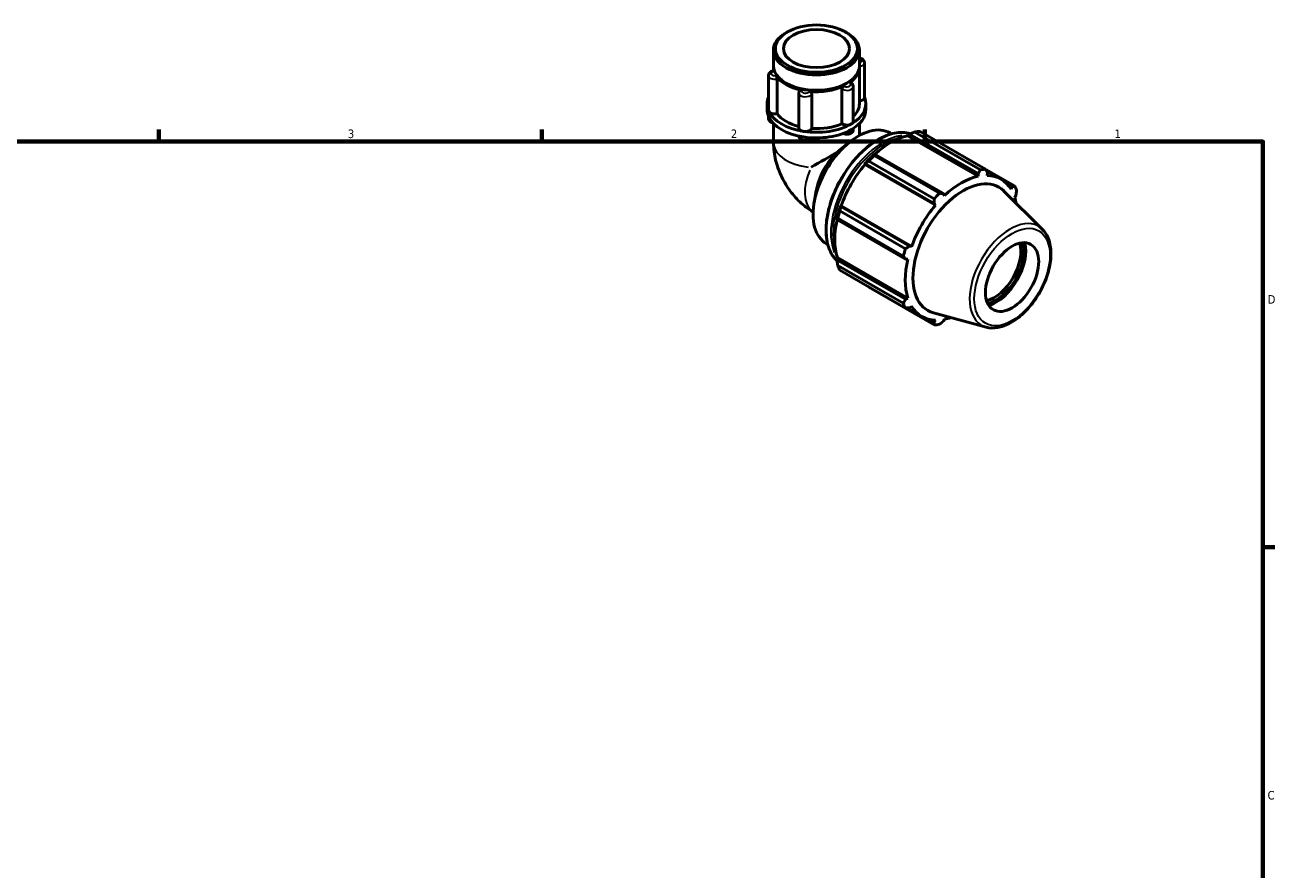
# Model space of a CAD drawing. Header units: inches. Extents: x 0.1 to 37.8, y -3.8 to 22.3.
# Tile 4 of 4: x 19.8 to 33.6, y 12.9 to 22.3. Entities that reach past the tile are written whole.
import ezdxf

# ---------------------------------------------------------------- set-up
doc = ezdxf.new("R2010")
doc.units = ezdxf.units.IN
doc.header["$MEASUREMENT"] = 0
for name, color, linetype, lineweight in [('Border (ANSI)', 7, 'Continuous', 70), ('Visible (ANSI)', 7, 'Continuous', 50), ('Visible Narrow (ANSI)', 7, 'Continuous', 35)]:
    doc.layers.add(name, color=color, linetype=linetype, lineweight=lineweight)
doc.styles.add('Note Text (ANSI)', font='tahoma.ttf')

# ---------------------------------------------------------------- blocks, each defined once
blk = doc.blocks.new('Borders Default Border')
at = {"layer": 'Border (ANSI)'}
for p, q in [((21.25, 21), (21.25, 21.134)), ((25.5, 21), (25.5, 21.134)), ((29.75, 21), (29.75, 21.134)), ((33.5, 16.5), (33.634, 16.5))]:
    blk.add_line(p, q, dxfattribs=at)
at = {"layer": 'Border (ANSI)', "flags": 128}
blk.add_lwpolyline([(0.5, 1), (0.5, 21), (33.5, 21), (33.5, 1), (0.5, 1)], dxfattribs=at)
at = {"layer": 'Border (ANSI)', "color": 5, "true_color": 0x0000ff, "char_height": 0.0945, "attachment_point": 7, "style": 'Note Text (ANSI)'}
for s, insert in [('3', (23.346, 21.038)), ('2', (27.596, 21.04)), ('1', (31.854, 21.04)), ('D', (33.553, 19.203)), ('C', (33.552, 13.701))]:
    blk.add_mtext(s, dxfattribs=dict(at, insert=insert))

msp = doc.modelspace()

# ---------------------------------------------------------------- linework, layer by layer
at = {"layer": 'Visible (ANSI)'}
for p, q in [((28.224, 22.216), (28.208, 22.207)), ((28.869, 22.216), (28.885, 22.207)), ((28.07, 21.844), (28.07, 22.014)), ((29.023, 21.844), (29.023, 22.014)), ((28.07, 21.785), (28.07, 21.828)), ((29.023, 21.419), (29.023, 21.828)), ((29.079, 21.875), (29.079, 21.49)), ((28.014, 21.733), (28.014, 21.348)), ((28.11, 21.694), (28.11, 21.309)), ((28.222, 21.642), (28.208, 21.65)), ((28.871, 21.642), (28.885, 21.65)), ((28.352, 21.539), (28.352, 21.154)), ((28.493, 21.531), (28.493, 21.146)), ((28.829, 21.198), (28.829, 21.583)), ((28.955, 21.61), (28.955, 21.225)), ((27.998, 21.357), (27.998, 21.419)), ((29.095, 21.357), (29.095, 21.419)), ((28.014, 21.281), (28.014, 21.259)), ((28.07, 21.202), (28.07, 20.988)), ((28.955, 21.147), (28.955, 21.136)), ((29.023, 21.202), (29.023, 21.069)), ((29.363, 21.096), (29.38, 21.086)), ((29.56, 21.075), (29.578, 21.084)), ((29.578, 21.084), (30.34, 20.645)), ((30.365, 20.689), (29.638, 21.107)), ((29.696, 21.113), (30.423, 20.694)), ((28.8, 20.9), (28.899, 20.983)), ((29.558, 21.066), (29.56, 21.075)), ((29.558, 21.066), (30.341, 20.616)), ((29.192, 20.862), (29.182, 20.857)), ((29.185, 20.847), (29.912, 20.428)), ((29.955, 20.423), (29.192, 20.862)), ((29.081, 20.75), (29.089, 20.753)), ((29.084, 20.745), (29.081, 20.75)), ((29.084, 20.745), (29.867, 20.295)), ((29.089, 20.753), (29.851, 20.314)), ((29.854, 20.367), (29.127, 20.785)), ((30.743, 20.509), (30.424, 20.692)), ((30.433, 20.676), (30.593, 20.584)), ((30.34, 20.645), (30.341, 20.616)), ((30.441, 20.625), (30.444, 20.655)), ((28.543, 20.456), (28.52, 20.325)), ((29.967, 20.4), (29.955, 20.423)), ((31.054, 20.027), (30.623, 20.453)), ((30.664, 20.527), (30.716, 20.497)), ((30.716, 20.497), (30.705, 20.472)), ((30.747, 20.38), (30.759, 20.402)), ((28.816, 20.28), (28.814, 20.288)), ((28.814, 20.288), (28.82, 20.288)), ((29.578, 19.841), (28.816, 20.28)), ((28.82, 20.288), (29.603, 19.837)), ((29.851, 20.314), (29.867, 20.295)), ((28.772, 20.147), (28.773, 20.136)), ((28.773, 20.136), (29.536, 19.697)), ((29.51, 19.731), (28.783, 20.15)), ((28.807, 20.231), (29.534, 19.812)), ((28.656, 19.867), (28.672, 19.858)), ((29.603, 19.837), (29.578, 19.841)), ((28.772, 19.71), (28.779, 19.716)), ((28.773, 19.69), (28.772, 19.71)), ((28.779, 19.716), (29.561, 19.265)), ((29.536, 19.697), (29.561, 19.697)), ((29.536, 19.251), (28.773, 19.69)), ((28.783, 19.627), (29.51, 19.208)), ((29.534, 19.154), (28.807, 19.573)), ((29.127, 19.387), (29.854, 18.969)), ((29.561, 19.265), (29.536, 19.251)), ((29.552, 19.155), (29.715, 19.061)), ((29.578, 19.156), (29.603, 19.173)), ((29.851, 18.998), (29.798, 19.029)), ((30.429, 18.942), (29.845, 19.1)), ((29.867, 19.02), (29.851, 18.998)), ((29.955, 19.008), (29.967, 19.03))]:
    msp.add_line(p, q, dxfattribs=at)
for centre, major_axis, ratio, start_param, end_param in [((28.546, 22.014), (-0.477, 0), 0.575862, 5.50164, 10.206324), ((28.546, 21.828), (-0.477, 0), 0.575862, 6.253873, 6.454954), ((28.546, 21.844), (-0.477, 0), 0.575862, 0, 3.141593), ((28.546, 21.828), (0.477, 0), 0.575862, 5.587818, 6.312497), ((28.546, 21.828), (-0.477, 0), 0.575862, 0.35183, 1.218967), ((28.546, 21.828), (0.457, 0), 0.575862, 3.923138, 5.50164), ((28.546, 21.828), (-0.477, 0), 0.575862, 1.399027, 2.266164), ((28.546, 21.419), (-0.548, 0), 0.575862, 6.039148, 6.544985), ((28.546, 21.419), (0.548, 0), 0.575862, 5.497787, 6.527223), ((28.546, 21.419), (0.477, 0), 0.575862, 5.742016, 6.283185), ((29.007, 21.49), (0.0715, 0), 0.575862, 4.941551, 6.283185), ((28.546, 21.357), (-0.548, 0), 0.575862, 0, 0.261799), ((28.086, 21.348), (-0.0715, 0), 0.575862, 0, 0.261799), ((28.546, 21.419), (-0.548, 0), 0.575862, 0.261799, 1.308997), ((28.086, 21.348), (-0.0715, 0), 0.575862, 0.261799, 1.907666), ((28.546, 21.357), (-0.548, 0), 0.575862, 0.261799, 1.308997), ((28.546, 21.419), (0.477, 0), 0.575862, 3.553533, 4.291229), ((28.546, 21.357), (0.548, 0), 0.575862, 5.497787, 6.283185), ((28.884, 21.225), (0.0715, 0), 0.575862, 5.497787, 6.283185), ((28.423, 21.154), (-0.0715, 0), 0.575862, 0, 1.308997), ((28.546, 21.419), (0.548, 0), 0.575862, 4.45059, 5.497787), ((28.423, 21.154), (0.0715, 0), 0.575862, 4.45059, 6.096456), ((28.546, 21.357), (0.548, 0), 0.575862, 4.45059, 5.497787), ((29.01, 20.482), (0.354, 0.614), 0.578093, 0, 3.141593), ((28.546, 21.419), (0.477, 0), 0.575862, 4.600731, 5.347646), ((28.884, 21.225), (-0.0715, 0), 0.575862, 0.710328, 2.356194), ((29.411, 20.25), (0.472, 0.819), 0.578093, 0.343502, 0.438029), ((29.371, 20.273), (0.439, 0.762), 0.578093, 0.478032, 1.071949), ((28.546, 20.748), (-0.477, -0.276), 0.001672, 4.189813, 4.833946), ((28.872, 20.561), (-0.238, -0.413), 0.578093, 4.188846, 5.277881), ((29.371, 20.273), (-0.443, -0.77), 0.578093, 4.23049, 4.405023), ((29.411, 20.25), (0.472, 0.819), 0.578093, 1.1289, 1.223427), ((29.371, 20.273), (0.439, 0.762), 0.578093, 1.26343, 1.874295), ((30.139, 19.831), (0.472, 0.819), 0.578093, 0.343502, 0.438029), ((30.175, 19.811), (0.394, 0.684), 0.578093, 6.13202, 9.575944), ((30.154, 19.823), (-0.439, -0.762), 0.578093, 3.619624, 4.23049), ((30.154, 19.823), (0.439, 0.762), 0.578093, 5.975819, 6.586684), ((30.139, 19.831), (-0.472, -0.819), 0.578093, 4.270492, 4.36502), ((30.139, 19.831), (0.472, 0.819), 0.578093, 5.841289, 5.935816), ((29.371, 20.273), (-0.443, -0.77), 0.578093, 5.015888, 5.190421), ((30.154, 19.823), (-0.439, -0.762), 0.578093, 4.405023, 5.015888), ((30.154, 19.823), (0.439, 0.762), 0.578093, 5.692494, 5.801286), ((29.371, 20.273), (0.439, 0.762), 0.578093, 2.065615, 2.659693), ((29.411, 20.25), (0.472, 0.819), 0.578093, 1.914298, 2.008825), ((30.519, 19.613), (-0.208, -0.362), 0.578093, 0.494952, 2.64664), ((30.536, 19.602), (0.221, 0.383), 0.578093, 3.637164, 5.787614), ((30.536, 19.602), (0.235, 0.409), 0.578093, 3.693931, 5.730847), ((30.139, 19.831), (-0.472, -0.819), 0.578093, 5.055891, 5.150418), ((30.154, 19.823), (-0.439, -0.762), 0.578093, 5.190421, 5.801286), ((29.411, 20.25), (-0.472, -0.819), 0.578093, 5.841289, 5.935816), ((30.139, 19.831), (-0.472, -0.819), 0.578093, 5.841289, 5.935816), ((30.154, 19.823), (-0.439, -0.762), 0.578093, 5.975819, 6.586684), ((30.154, 19.823), (0.439, 0.762), 0.578093, 3.619624, 3.732284), ((30.139, 19.831), (-0.472, -0.819), 0.578093, 0.343502, 0.438029)]:
    msp.add_ellipse(centre, major_axis=major_axis, ratio=ratio, start_param=start_param, end_param=end_param, dxfattribs=at)
for centre, major_axis, ratio in [((28.546, 22.032), (-0.455, 0), 0.575862), ((28.546, 22.032), (0.367, 0), 0.575862), ((30.717, 19.498), (0.208, 0.362), 0.578093)]:
    msp.add_ellipse(centre, major_axis=major_axis, ratio=ratio, dxfattribs=at)
for points, knots in [([(29.023, 21.927), (29.026, 21.927), (29.029, 21.926), (29.04, 21.923), (29.047, 21.921), (29.059, 21.913), (29.065, 21.908), (29.073, 21.896), (29.076, 21.891), (29.078, 21.881), (29.079, 21.878), (29.079, 21.875)], [4.202092, 4.202092, 4.202092, 4.202092, 4.360468, 4.360468, 4.739574, 4.739574, 5.108091, 5.108091, 5.37274, 5.37274, 5.497787, 5.497787, 5.497787, 5.497787]), ([(28.014, 21.733), (28.014, 21.738), (28.015, 21.743), (28.019, 21.753), (28.021, 21.757), (28.028, 21.766), (28.032, 21.769), (28.041, 21.776), (28.046, 21.778), (28.056, 21.782), (28.062, 21.784), (28.069, 21.785), (28.072, 21.785), (28.074, 21.786)], [2.356194, 2.356194, 2.356194, 2.356194, 2.559935, 2.559935, 2.781047, 2.781047, 3.055356, 3.055356, 3.329665, 3.329665, 3.603974, 3.603974, 3.727739, 3.727739, 3.727739, 3.727739]), ([(28.074, 21.786), (28.074, 21.786), (28.075, 21.786), (28.075, 21.784), (28.076, 21.783), (28.077, 21.781), (28.077, 21.781), (28.077, 21.781)], [0.18371441, 0.18371441, 0.18371441, 0.18371441, 0.198685, 0.198685, 0.22711526, 0.22711526, 0.22918475, 0.22918475, 0.22918475, 0.22918475]), ([(28.099, 21.733), (28.1, 21.731), (28.101, 21.729), (28.104, 21.723), (28.105, 21.72), (28.107, 21.713), (28.108, 21.709), (28.109, 21.702), (28.109, 21.698), (28.11, 21.695), (28.11, 21.695), (28.11, 21.694)], [0.229058, 0.229058, 0.229058, 0.229058, 0.2553957, 0.2553957, 0.2838273, 0.2838273, 0.3122484, 0.3122484, 0.340602, 0.340602, 0.3436513, 0.3436513, 0.3436513, 0.3436513]), ([(28.913, 21.652), (28.915, 21.653), (28.917, 21.654), (28.921, 21.655), (28.923, 21.655), (28.925, 21.654), (28.925, 21.654), (28.925, 21.654)], [0.22905802, 0.22905802, 0.22905802, 0.22905802, 0.25539574, 0.25539574, 0.28382728, 0.28382728, 0.28400025, 0.28400025, 0.28400025, 0.28400025]), ([(28.925, 21.654), (28.928, 21.653), (28.931, 21.651), (28.936, 21.647), (28.939, 21.645), (28.944, 21.639), (28.946, 21.637), (28.95, 21.63), (28.952, 21.626), (28.954, 21.618), (28.955, 21.614), (28.955, 21.61)], [4.6468321, 4.6468321, 4.6468321, 4.6468321, 4.8170231, 4.8170231, 4.9872141, 4.9872141, 5.1574051, 5.1574051, 5.3275961, 5.3275961, 5.4977871, 5.4977871, 5.4977871, 5.4977871]), ([(28.352, 21.539), (28.352, 21.541), (28.352, 21.542), (28.352, 21.546), (28.352, 21.547), (28.353, 21.55), (28.353, 21.552), (28.355, 21.555), (28.355, 21.556), (28.357, 21.559), (28.357, 21.56), (28.358, 21.562)], [2.3561945, 2.3561945, 2.3561945, 2.3561945, 2.4230065, 2.4230065, 2.4898185, 2.4898185, 2.5566305, 2.5566305, 2.6234425, 2.6234425, 2.6902545, 2.6902545, 2.6902545, 2.6902545]), ([(28.358, 21.562), (28.359, 21.564), (28.361, 21.566), (28.365, 21.569), (28.368, 21.57), (28.374, 21.571), (28.378, 21.571), (28.382, 21.57), (28.382, 21.57), (28.382, 21.57)], [0.14635033, 0.14635033, 0.14635033, 0.14635033, 0.17026191, 0.17026191, 0.198685, 0.198685, 0.22711526, 0.22711526, 0.22918475, 0.22918475, 0.22918475, 0.22918475]), ([(28.465, 21.557), (28.468, 21.557), (28.472, 21.556), (28.478, 21.553), (28.482, 21.551), (28.487, 21.547), (28.489, 21.544), (28.492, 21.538), (28.493, 21.535), (28.493, 21.532), (28.493, 21.532), (28.493, 21.531)], [0.229058, 0.229058, 0.229058, 0.229058, 0.2553957, 0.2553957, 0.2838273, 0.2838273, 0.3122484, 0.3122484, 0.340602, 0.340602, 0.3436513, 0.3436513, 0.3436513, 0.3436513]), ([(28.829, 21.583), (28.829, 21.586), (28.83, 21.589), (28.832, 21.596), (28.834, 21.599), (28.838, 21.605), (28.84, 21.608), (28.846, 21.613), (28.848, 21.615), (28.851, 21.617), (28.852, 21.617), (28.852, 21.617)], [0.1145926, 0.1145926, 0.1145926, 0.1145926, 0.1419066, 0.1419066, 0.1702619, 0.1702619, 0.198685, 0.198685, 0.2271153, 0.2271153, 0.2291848, 0.2291848, 0.2291848, 0.2291848]), ([(28.064, 21.208), (28.063, 21.208), (28.062, 21.208), (28.053, 21.211), (28.046, 21.213), (28.034, 21.221), (28.028, 21.226), (28.02, 21.237), (28.017, 21.243), (28.015, 21.252), (28.014, 21.256), (28.014, 21.259)], [1.165116, 1.165116, 1.165116, 1.165116, 1.218875, 1.218875, 1.597981, 1.597981, 1.966498, 1.966498, 2.231147, 2.231147, 2.356194, 2.356194, 2.356194, 2.356194]), ([(29.589, 21.088), (29.56, 21.097), (29.531, 21.102), (29.444, 21.103), (29.384, 21.091), (29.261, 21.044), (29.197, 21.007), (29.074, 20.912), (29.015, 20.855), (28.905, 20.724), (28.855, 20.652), (28.769, 20.499), (28.734, 20.418), (28.681, 20.258), (28.663, 20.178), (28.649, 20.026), (28.652, 19.954), (28.678, 19.826), (28.701, 19.77), (28.746, 19.707), (28.76, 19.691), (28.775, 19.677)], [5.632039, 5.632039, 5.632039, 5.632039, 5.807406, 5.807406, 6.123296, 6.123296, 6.446085, 6.446085, 6.76942, 6.76942, 7.092179, 7.092179, 7.414717, 7.414717, 7.737542, 7.737542, 8.060936, 8.060936, 8.383312, 8.383312, 8.507631, 8.507631, 8.507631, 8.507631]), ([(28.955, 21.136), (28.955, 21.131), (28.954, 21.125), (28.951, 21.116), (28.948, 21.112), (28.941, 21.103), (28.937, 21.099), (28.927, 21.092), (28.92, 21.089), (28.906, 21.084), (28.899, 21.083), (28.883, 21.082), (28.875, 21.082), (28.86, 21.085), (28.853, 21.087), (28.845, 21.09), (28.843, 21.091), (28.842, 21.092)], [5.497787, 5.497787, 5.497787, 5.497787, 5.701527, 5.701527, 5.92264, 5.92264, 6.197729, 6.197729, 6.553986, 6.553986, 6.947147, 6.947147, 7.335638, 7.335638, 7.726179, 7.726179, 7.792113, 7.792113, 7.792113, 7.792113]), ([(28.07, 20.988), (28.07, 20.92), (28.079, 20.856), (28.108, 20.736), (28.128, 20.679), (28.178, 20.57), (28.208, 20.519), (28.277, 20.421), (28.316, 20.375), (28.404, 20.291), (28.453, 20.253), (28.509, 20.22)], [3.141593, 3.141593, 3.141593, 3.141593, 3.455752, 3.455752, 3.769911, 3.769911, 4.08407, 4.08407, 4.39823, 4.39823, 4.699828, 4.699828, 4.699828, 4.699828]), ([(28.489, 21.043), (28.488, 21.041), (28.487, 21.039), (28.482, 21.033), (28.478, 21.029), (28.467, 21.022), (28.461, 21.019), (28.447, 21.014), (28.44, 21.012), (28.424, 21.011), (28.417, 21.011), (28.401, 21.013), (28.394, 21.015), (28.38, 21.021), (28.373, 21.025), (28.362, 21.035), (28.358, 21.041), (28.353, 21.052), (28.352, 21.057), (28.352, 21.062)], [5.802047, 5.802047, 5.802047, 5.802047, 5.904036, 5.904036, 6.17354, 6.17354, 6.523935, 6.523935, 6.916713, 6.916713, 7.305534, 7.305534, 7.695571, 7.695571, 8.085527, 8.085527, 8.401055, 8.401055, 8.609548, 8.609548, 8.609548, 8.609548]), ([(30.429, 18.942), (30.469, 18.931), (30.511, 18.93), (30.602, 18.945), (30.65, 18.963), (30.748, 19.016), (30.797, 19.053), (30.889, 19.14), (30.933, 19.191), (31.01, 19.301), (31.043, 19.361), (31.098, 19.483), (31.118, 19.546), (31.145, 19.669), (31.15, 19.729), (31.145, 19.841), (31.134, 19.893), (31.099, 19.972), (31.079, 20.002), (31.054, 20.027)], [2.509294, 2.509294, 2.509294, 2.509294, 2.799875, 2.799875, 3.118485, 3.118485, 3.449377, 3.449377, 3.779579, 3.779579, 4.108264, 4.108264, 4.437029, 4.437029, 4.767401, 4.767401, 5.098022, 5.098022, 5.348555, 5.348555, 5.348555, 5.348555])]:
    msp.add_open_spline(points, degree=3, knots=knots, dxfattribs=at)
for points, weights in [([(29.578, 21.084), (29.607, 21.096), (29.638, 21.107)], [1.00688593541, 1.01320760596, 1.01873666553]), ([(29.185, 20.847), (29.188, 20.855), (29.192, 20.862)], [1.01873666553, 1.01320760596, 1.00688593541]), ([(29.089, 20.753), (29.107, 20.769), (29.127, 20.785)], [1.00688593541, 1.01320760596, 1.01873666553]), ([(30.34, 20.645), (30.353, 20.666), (30.365, 20.689)], [1.00312249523, 1.00196908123, 1]), ([(30.423, 20.694), (30.434, 20.674), (30.444, 20.655)], [1, 1.00196908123, 1.00312249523]), ([(29.912, 20.428), (29.934, 20.425), (29.955, 20.423)], [1, 1.00196908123, 1.00312249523]), ([(30.716, 20.497), (30.73, 20.502), (30.743, 20.509)], [1.00312249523, 1.00196908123, 1]), ([(30.767, 20.455), (30.763, 20.428), (30.759, 20.402)], [1, 1.00196908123, 1.00312249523]), ([(28.807, 20.231), (28.811, 20.256), (28.816, 20.28)], [1.01873666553, 1.01320760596, 1.00688593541]), ([(29.851, 20.314), (29.853, 20.34), (29.854, 20.367)], [1.00312249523, 1.00196908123, 1]), ([(28.773, 20.136), (28.777, 20.143), (28.783, 20.15)], [1.00688593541, 1.01320760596, 1.01873666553]), ([(29.534, 19.812), (29.557, 19.827), (29.578, 19.841)], [1, 1.00196908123, 1.00312249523]), ([(29.536, 19.697), (29.523, 19.714), (29.51, 19.731)], [1.00312249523, 1.00196908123, 1]), ([(28.783, 19.627), (28.777, 19.659), (28.773, 19.69)], [1.01873666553, 1.01320760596, 1.00688593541]), ([(29.127, 19.387), (29.126, 19.389), (29.125, 19.39)], [1.01873666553, 1.01845618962, 1.01817367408]), ([(29.51, 19.208), (29.523, 19.23), (29.536, 19.251)], [1, 1.00196908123, 1.00312249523]), ([(29.578, 19.156), (29.557, 19.155), (29.534, 19.154)], [1.00312249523, 1.00196908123, 1]), ([(29.955, 19.008), (29.934, 18.991), (29.912, 18.974)], [1.00312249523, 1.00196908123, 1]), ([(29.854, 18.969), (29.853, 18.983), (29.851, 18.998)], [1, 1.00196908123, 1.00312249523])]:
    msp.add_rational_spline(points, weights, degree=2, dxfattribs=at)
msp.add_open_spline([(28.784, 20.887), (28.789, 20.891), (28.795, 20.896), (28.8, 20.9)], degree=3, dxfattribs=at)
at = {"layer": 'Visible Narrow (ANSI)'}
for centre, major_axis, ratio, start_param, end_param in [((29.007, 21.899), (0.0429, 0), 0.575862, 5.218925, 7.347445), ((28.086, 21.756), (-0.0429, 0), 0.575862, 5.090754, 7.999215), ((29.007, 21.875), (0.0715, 0), 0.575862, 5.006179, 6.215974), ((28.086, 21.733), (-0.0715, 0), 0.575862, 0.095383, 1.812283), ((28.884, 21.633), (0.0429, 0), 0.575862, 4.043557, 6.952018), ((28.423, 21.539), (-0.0715, 0), 0.575862, 0.147743, 2.807121), ((28.423, 21.562), (0.0429, 0), 0.575862, 2.996359, 5.90482), ((28.884, 21.61), (0.0715, 0), 0.575862, 3.973484, 6.161622), ((28.086, 21.259), (-0.0715, 0), 0.575862, 0.052557, 0.998592), ((29.238, 20.35), (-0.41, -0.712), 0.578093, 3.422977, 6.000373), ((28.884, 21.136), (0.0715, 0), 0.575862, 4.432096, 6.18576), ((28.546, 20.988), (-0.477, 0), 0.575862, 0.072414, 1.375858), ((28.423, 21.065), (-0.0715, 0), 0.575862, 0.181987, 2.4836), ((29.287, 20.322), (0.41, 0.712), 0.578093, 0.422891, 2.714464), ((29.299, 20.315), (0.402, 0.698), 0.578093, 0.56872, 2.572872), ((28.754, 20.629), (-0.238, -0.413), 0.578093, 4.903989, 6.182154), ((30.694, 19.512), (0.316, 0.549), 0.578093, 0.021031, 3.120562)]:
    msp.add_ellipse(centre, major_axis=major_axis, ratio=ratio, start_param=start_param, end_param=end_param, dxfattribs=at)
msp.add_ellipse((30.717, 19.498), major_axis=(-0.296, -0.513), ratio=0.578093, dxfattribs=at)

# ---------------------------------------------------------------- block references
msp.add_blockref('Borders Default Border', (0, 0))

doc.saveas('drawing.dxf')
